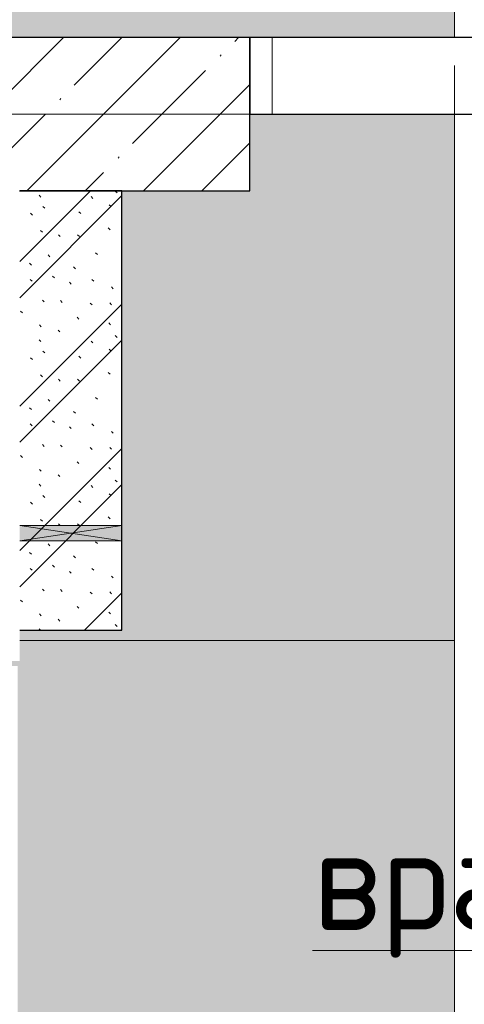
# Model space of a CAD drawing. Header units: millimetres. Extents: x 56389 to 130899, y 36187 to 101460.
# Tile 51 of 134: x 62507 to 63376, y 49068 to 50995. Entities that reach past the tile are written whole.
import ezdxf

# ---------------------------------------------------------------- set-up
doc = ezdxf.new("R2010")
doc.units = ezdxf.units.MM
doc.linetypes.add('3_ Штрих_ 1 х 1 мм', pattern=[200, 100, -100])
doc.linetypes.add('4_ Штрихпунктир_ 10 х 2 мм', pattern=[1400, 1000, -200, 0, -200])
for name, color, linetype, lineweight in [('Внутренние кромки', 7, 'Continuous', 18), ('Марки помещений', 7, 'Continuous', 18), ('Несущие колонны', 7, 'Continuous', 9), ('Окна', 7, 'Continuous', 9), ('Оси', 7, 'Continuous', 9), ('Перекрытия', 7, 'Continuous', 9), ('Стены', 7, 'Continuous', 9), ('Штриховка поверхностей', 7, 'Continuous', 9), ('Элементы узлов', 7, 'Continuous', 9)]:
    doc.layers.add(name, color=color, linetype=linetype, lineweight=lineweight)
doc.styles.add('GOST Common', font='GOST_Common.ttf', dxfattribs={"height": 100})

# ---------------------------------------------------------------- blocks, each defined once
blk = doc.blocks.new('АР_Отверстие прямоугольное - ВК_ПолКр-V24-ВКК_01_К4_З_ЭОМ_кабель_')
at = {"layer": 'Элементы узлов', "lineweight": 13, "true_color": 0xf9f9f9}
blk.add_hatch(color=7, dxfattribs=at).paths.add_polyline_path([(140, 100), (110, 100), (110, -100), (140, -100)])
at = {"layer": 'Окна', "color": 254, "lineweight": 13, "true_color": 0xcccccc}
for p, q in [((110, 100), (110, -100)), ((140, 100), (140, -100))]:
    blk.add_line(p, q, dxfattribs=at)
at = {"layer": 'Элементы узлов', "color": 254, "lineweight": 5, "true_color": 0xcccccc}
for p, q in [((140, 100), (110, -100)), ((110, 100), (140, -100))]:
    blk.add_line(p, q, dxfattribs=at)
at = {"layer": 'Элементы узлов', "color": 254, "lineweight": 13, "true_color": 0xcccccc}
for p, q in [((140, 100), (110, 100)), ((110, 100), (110, -100)), ((140, -100), (140, 100))]:
    blk.add_line(p, q, dxfattribs=at)
blk = doc.blocks.new('Наметкина 10_РД_АР_К4_rvt-1-ВКК_01_К4_З_ЭОМ_кабель_')
at = {"layer": 'Несущие колонны', "lineweight": 5, "true_color": 0xcccccc}
h = blk.add_hatch(dxfattribs=at)
h.set_pattern_fill('FP_1', color=254, style=0, pattern_type=2)
h.set_pattern_definition([(45, (0, 0), (-114.04925, 114.04925), []), (45, (114.05, 0), (-114.04925, 114.04925), [201.613, -40.323, 3.353, -36.97])])
h.paths.add_polyline_path([(110120, 11550), (110570, 11550.1), (110570, 11850), (108170, 11850), (108170, 11550.1), (110120, 11550.1)])
at = {"layer": 'Стены', "lineweight": 5, "true_color": 0xcccccc}
h = blk.add_hatch(dxfattribs=at)
h.set_pattern_fill('FP_19', color=254, style=0, pattern_type=2)
h.set_pattern_definition([(0, (0, 0), (0, 500), []), (90, (0, 0), (-500, 3e-14), [])])
h.paths.add_polyline_path([(112545, 11700), (112545, 11850), (110570, 11850), (110570, 11700), (112540, 11700)])
h = blk.add_hatch(dxfattribs=at)
h.set_pattern_fill('FP_18', color=254, style=0, pattern_type=2)
h.set_pattern_definition([(135, (150.28, 188.64), (-282.8427, 3e-14), [5, -395]), (135, (174.9, 237.36), (-282.8427, 3e-14), [5, -395]), (135, (211.96, 236.53), (-282.8427, 3e-14), [5, -395]), (135, (114.96, 223.96), (-282.8427, 3e-14), [5, -395]), (135, (77.54, 223.96), (-282.8427, 3e-14), [5, -395]), (135, (57.44, 184.52), (-282.8427, 3e-14), [5, -395]), (135, (66.21, 142.9), (-282.8427, 3e-14), [5, -395]), (135, (107.33, 161), (-282.8427, 3e-14), [5, -395]), (135, (99.08, 130.94), (-282.8427, 3e-14), [5, -395]), (135, (22.6, 136.46), (-282.8427, 3e-14), [5, -395]), (135, (21.16, 168.08), (-282.8427, 3e-14), [5, -395]), (135, (46.13, 96.12), (-282.8427, 3e-14), [5, -395]), (135, (3.54, 74.6), (-282.8427, 3e-14), [5, -395]), (135, (40.3, 47.56), (-282.8427, 3e-14), [5, -395]), (135, (39.77, 18.47), (-282.8427, 3e-14), [5, -395]), (135, (76.94, 37.28), (-282.8427, 3e-14), [5, -395]), (135, (114.18, 62.4), (-282.8427, 3e-14), [5, -395]), (135, (139.87, 90.2), (-282.8427, 3e-14), [5, -395]), (135, (141.44, 15.82), (-282.8427, 3e-14), [5, -395]), (135, (188.69, 26.73), (-282.8427, 3e-14), [5, -395]), (135, (176.14, 51.36), (-282.8427, 3e-14), [5, -395]), (135, (177.03, 0), (-282.8427, 3e-14), [5, -395]), (135, (276.61, 8.22), (-282.8427, 3e-14), [5, -395]), (135, (271.19, 31.72), (-282.8427, 3e-14), [5, -395]), (135, (268.29, 119.65), (-282.8427, 3e-14), [5, -395]), (135, (237.92, 101.95), (-282.8427, 3e-14), [5, -395]), (135, (237.92, 158.27), (-282.8427, 3e-14), [5, -395]), (135, (260.4, 204.35), (-282.8427, 3e-14), [5, -395]), (135, (275.54, 235.4), (-282.8427, 3e-14), [5, -395]), (135, (117.62, 268.96), (-282.8427, 3e-14), [5, -395]), (135, (203.62, 273.83), (-282.8427, 3e-14), [5, -395]), (135, (47.24, 279.3), (-282.8427, 3e-14), [5, -395]), (135, (23.2, 266.16), (-282.8427, 3e-14), [5, -395]), (135, (42.78, 232.52), (-282.8427, 3e-14), [5, -395]), (135, (177.76, 90.57), (-282.8427, 3e-14), [5, -395]), (135, (181.12, 121.8), (-282.8427, 3e-14), [5, -395]), (135, (206.73, 172.06), (-282.8427, 3e-14), [5, -395]), (135, (143.14, 136.62), (-282.8427, 3e-14), [5, -395]), (135, (211.51, 131.86), (-282.8427, 3e-14), [5, -395]), (135, (81.47, 95.1), (-282.8427, 3e-14), [5, -395]), (135, (235.13, 60.46), (-282.8427, 3e-14), [5, -395]), (135, (242.24, 4.89), (-282.8427, 3e-14), [5, -395]), (45, (0, 106.07), (-282.8427, 0), []), (45, (106.07, 0), (-282.8427, 0), []), (45, (176.78, 0), (-282.8427, 0), []), (45, (0, 176.78), (-282.8427, 0), [])])
h.paths.add_polyline_path([(110320, 10690), (110319.7, 11550), (110120, 11550), (110120, 10690)])
at = {"layer": 'Несущие колонны', "color": 254, "lineweight": 25, "true_color": 0xcccccc}
for p, q in [((110570, 11850), (108170, 11850)), ((110570, 11550), (110570, 11850)), ((110119.9, 11550), (110570, 11550))]:
    blk.add_line(p, q, dxfattribs=at)
at = {"layer": 'Стены', "color": 254, "lineweight": 25, "true_color": 0xcccccc}
for p, q in [((112395, 11850), (110570, 11850)), ((110570, 11850), (110570, 11700)), ((110570, 11700), (112545, 11700)), ((110320, 11550), (110120, 11550)), ((110320, 10895), (110320, 11550)), ((110320, 10865), (110320, 10895)), ((110320, 10690), (110320, 10865)), ((110120, 10690), (110320, 10690))]:
    blk.add_line(p, q, dxfattribs=at)
at = {"layer": 'Окна', "color": 254, "linetype": '3_ Штрих_ 1 х 1 мм', "lineweight": 13, "true_color": 0xcccccc, "rotation": 269.9999999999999}
blk.add_blockref('АР_Отверстие прямоугольное - ВК_ПолКр-V24-ВКК_01_К4_З_ЭОМ_кабель_', (110220, 11005), dxfattribs=at)
at = {"layer": 'Марки помещений', "color": 254, "lineweight": 5, "true_color": 0xcccccc, "insert": (110692.8, 10303.5), "char_height": 200, "width": 929.957, "attachment_point": 1, "style": 'GOST Common'}
blk.add_mtext('\\Lврача', dxfattribs=at)
blk = doc.blocks.new('Наметкина 10_ТД_АРФ_К4_R21_rvt-1-ВКК_01_К4_З_ЭОМ_кабель_')
at = {"layer": 'Штриховка поверхностей', "lineweight": 5, "true_color": 0xfafafa}
h = blk.add_hatch(color=7, dxfattribs=at)
h.paths.add_polyline_path([(105898.4, 10670), (107390, 10670), (107390, 13950), (106369.7, 13950.6), (106370, 15170), (105898.4, 15170), (105898.4, 10869.2)])
h.paths.add_polyline_path([(107420, 10670), (107425, 10670), (107425, 13985), (107424.7, 13985), (106405, 13985.3), (106405, 15170), (106400, 15170), (106400, 13980), (107424.7, 13980), (107424.7, 13950), (107420, 13950), (107420, 10742.6)])
h.paths.add_polyline_path([(110879.6, 10670), (110970, 10670), (110970, 11700), (110570, 11700), (110570, 11550), (110320, 11550), (110320, 10690), (110120, 10690), (110120, 10670), (110320, 10670)])
h.paths.add_polyline_path([(109935, 10680), (109970, 10680), (109970, 10690), (109935, 10690)])
h.paths.add_polyline_path([(108170, 10750), (108170, 11350), (108370, 11350), (108370, 10890), (109970, 10890), (109970, 11400.1), (108020, 11400.1), (108020, 10750)])
h.paths.add_polyline_path([(110970, 11850), (110970, 14385), (108370, 14385), (108370, 14020), (108170, 14020), (108170, 13979.9), (108020, 13979.9), (108020, 13970), (108166, 13970), (108166, 11890), (108048, 11890), (108047, 11904), (108020, 11903.8), (108020.8, 11880), (108170, 11880), (108170, 11850), (110879.6, 11850)])
h.paths.add_polyline_path([(110970, 14535), (110970, 15170), (110749.4, 15170), (110749.4, 14635), (110774.4, 14635), (110774.4, 14585), (110780, 14585), (110780, 14535)])
h.paths.add_polyline_path([(108015, 14575), (108020, 14580), (108020, 15130), (107995, 15128.1), (107995, 14580), (108019.7, 14580), (108015, 14575.3)])
h.paths.add_polyline_path([(107000, 14580), (107100, 14580), (107100, 15170), (107000, 15170), (107000, 14918)])
h.paths.add_polyline_path([(110625, 14635), (110649.4, 14635), (110649.4, 15170), (108170, 15170), (108170, 15140), (108370, 15140), (108370, 14735), (110625, 14735)])
h = blk.add_hatch(color=7, dxfattribs=at)
h.paths.add_polyline_path([(109219.2, 8000), (109340, 8000), (109340, 10050), (107390, 10050.6), (107390, 10670), (105898.4, 10670), (105898.4, 8000)])
h.paths.add_polyline_path([(109375, 8000), (109375, 10085), (107425, 10085), (107425, 10670), (107420, 10670), (107420, 10080), (109340, 10080), (109340.6, 10050), (109370, 10050), (109370, 8000)])
h.paths.add_polyline_path([(110120, 8250), (110970, 8250), (110970, 10670), (110120, 10670), (110120, 10630.1), (109970, 10630.1), (109970, 10620), (110116, 10620), (110116, 8290), (109998, 8290), (109997, 8304), (109970, 8303.8), (109970, 8280), (110120, 8280)])
at = {"layer": 'Внутренние кромки', "color": 254, "true_color": 0xcccccc}
blk.add_line((110120, 10670), (110970, 10670), dxfattribs=at)
at = {"layer": 'Перекрытия', "color": 254, "true_color": 0xcccccc}
for p, q in [((110970, 14385), (110970, 11850)), ((110970, 11700), (110970, 10670)), ((110970, 10670), (110970, 8250))]:
    blk.add_line(p, q, dxfattribs=at)

msp = doc.modelspace()

# ---------------------------------------------------------------- linework, layer by layer
at = {"layer": 'Оси', "color": 253, "linetype": '4_ Штрихпунктир_ 10 х 2 мм', "true_color": 0xaaaaaa}
for p, q in [((63356.7, 37304.2), (63356.7, 100162.6)), ((84458.3, 50809.6), (57189, 50809.6))]:
    msp.add_line(p, q, dxfattribs=at)

# ---------------------------------------------------------------- block references
at = {"lineweight": 5}
for name in ['Наметкина 10_ТД_АРФ_К4_R21_rvt-1-ВКК_01_К4_З_ЭОМ_кабель_', 'Наметкина 10_РД_АР_К4_rvt-1-ВКК_01_К4_З_ЭОМ_кабель_']:
    msp.add_blockref(name, (-47613.3, 39109.6), dxfattribs=at)

doc.saveas('drawing.dxf')
